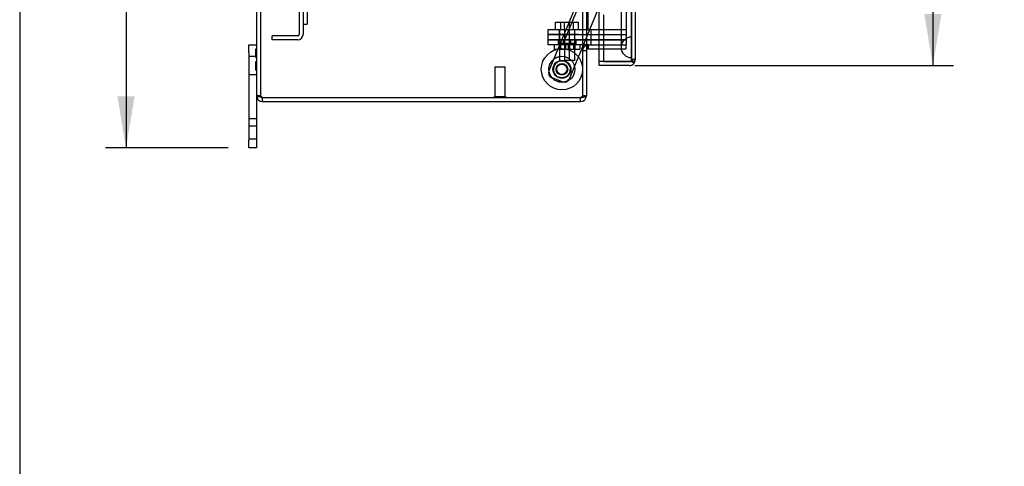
# Model space of a CAD drawing. Header units: inches. Extents: x 1 to 240, y -1 to 159.
# Tile 7 of 26: x 1 to 25, y 62 to 73. Entities that reach past the tile are written whole.
import ezdxf
from ezdxf.enums import TextEntityAlignment as Align
from ezdxf.lldxf.tags import DXFTag

# ---------------------------------------------------------------- set-up
doc = ezdxf.new("R2010")
doc.units = ezdxf.units.IN
doc.header["$MEASUREMENT"] = 0
for name, color, linetype in [('COM40681', 7, 'Continuous'), ('COM70096', 7, 'Continuous'), ('COM70099', 7, 'Continuous'), ('COM70219', 7, 'Continuous'), ('COM70668-1', 7, 'Continuous'), ('COM70738-3', 7, 'Continuous'), ('COM70839-9', 7, 'Continuous'), ('COM71168-1', 7, 'Continuous'), ('Default', 7, 'Continuous'), ('FET07710', 7, 'Continuous'), ('GSK86006', 7, 'Continuous'), ('NTS16540', 7, 'Continuous'), ('ROL87452', 7, 'Continuous'), ('RVT17786', 7, 'Continuous'), ('SCC180005', 7, 'Continuous'), ('STD21878', 7, 'Continuous'), ('WAF25059', 7, 'Continuous'), ('WAF25376', 7, 'Continuous')]:
    doc.layers.add(name, color=color, linetype=linetype)
doc.styles.add('SEACAD_Times_New_Roman', font='times.ttf')
tags = doc.linetypes.add('HIDDEN2', pattern=[0.1875, 0.125, -0.0625]).pattern_tags.tags
tags[6:7] = [DXFTag(74, 4), DXFTag(75, 0), DXFTag(340, '0'), DXFTag(46, 0.0), DXFTag(50, 0.0), DXFTag(44, 0.0), DXFTag(45, 0.0)]
tags[4:5] = [DXFTag(74, 4), DXFTag(75, 0), DXFTag(340, '0'), DXFTag(46, 0.0), DXFTag(50, 0.0), DXFTag(44, 0.0), DXFTag(45, 0.0)]
doc.dimstyles.new('HAMMOND_(STH_-_240x160)', dxfattribs={"dimtxt": 1, "dimasz": 1.25, "dimexe": 0.5, "dimexo": 0.5, "dimgap": 0.25, "dimtad": 0, "dimtih": 1, "dimtoh": 1, "dimzin": 0, "dimdsep": 46, "dimtxsty": 'SEACAD_Times_New_Roman', "dimblk1": '_SE_FILLED', "dimblk2": '_SE_FILLED', "dimsah": 1, "dimcen": 0.5, "dimadec": 0, "dimazin": 0, "dimtfac": 0.8, "dimtofl": 0, "dimtmove": 0, "dimatfit": 3, "dimfxl": 1, "dimtolj": 1, "dimtzin": 0, "dimarcsym": 0})

# ---------------------------------------------------------------- blocks, each defined once
blk = doc.blocks.new('SE2')
at = {"layer": 'COM40681', "color": 7, "linetype": 'HIDDEN2'}
for p, q in [((7.737, 93.449), (7.737, 72.699)), ((7.832, 93.449), (7.832, 72.699)), ((7.707, 72.669), (7.082, 72.669)), ((7.082, 72.574), (7.082, 72.669)), ((7.707, 72.574), (7.082, 72.574))]:
    blk.add_line(p, q, dxfattribs=at)
for radius in [0.03, 0.125]:
    blk.add_arc((7.707, 72.699), radius, 270, 0, dxfattribs=at)
at = {"layer": 'COM70096', "color": 7, "linetype": 'HIDDEN2'}
for p, q in [((13.773, 72.449), (13.773, 72.574)), ((13.773, 72.574), (14.523, 72.574)), ((14.523, 72.449), (13.773, 72.449)), ((14.016, 72.574), (14.016, 72.449)), ((14.141, 72.574), (14.141, 72.449)), ((14.329, 72.449), (14.329, 72.574)), ((14.454, 72.449), (14.454, 72.574)), ((15.672, 72.574), (14.523, 72.574)), ((14.751, 72.449), (14.523, 72.449)), ((14.815, 72.574), (14.815, 72.449)), ((15.672, 72.449), (15.672, 72.449))]:
    blk.add_line(p, q, dxfattribs=at)
at = {"layer": 'COM70096', "color": 7, "linetype": 'Continuous'}
blk.add_line((14.753, 72.449), (14.751, 72.449), dxfattribs=at)
at = {"layer": 'COM70099', "color": 7, "linetype": 'HIDDEN2'}
for p, q in [((13.773, 72.699), (13.773, 72.824)), ((13.773, 72.824), (14.523, 72.824)), ((14.523, 72.699), (13.773, 72.699)), ((14.047, 72.824), (14.047, 72.699)), ((14.172, 72.824), (14.172, 72.699)), ((14.297, 72.699), (14.297, 72.824)), ((14.422, 72.699), (14.422, 72.824)), ((14.523, 72.824), (15.672, 72.824)), ((14.523, 72.699), (15.672, 72.699)), ((14.815, 72.824), (14.815, 72.699))]:
    blk.add_line(p, q, dxfattribs=at)
at = {"layer": 'COM70219', "color": 7, "linetype": 'HIDDEN2'}
for p, q in [((15.545, 93.721), (15.545, 72.64)), ((15.791, 93.721), (15.791, 72.64)), ((15.793, 93.721), (15.793, 72.64)), ((15.794, 93.721), (15.794, 72.64)), ((15.545, 72.64), (15.545, 72.39)), ((15.791, 72.64), (15.791, 72.39)), ((15.793, 72.639), (15.791, 72.39)), ((15.793, 72.64), (15.793, 72.141)), ((15.794, 72.639), (15.793, 72.639)), ((15.794, 72.64), (15.794, 72.141)), ((15.791, 72.39), (15.793, 72.141)), ((15.793, 72.141), (15.794, 72.141))]:
    blk.add_line(p, q, dxfattribs=at)
blk.add_arc((15.795, 72.39), 0.25, 90, 270, dxfattribs=at)
at = {"layer": 'COM70668-1', "color": 7, "linetype": 'Continuous'}
for p, q in [((6.705, 94.931), (6.705, 71.217)), ((14.705, 94.931), (14.705, 71.217)), ((14.753, 72.449), (15.12, 72.449)), ((14.753, 72.449), (15.12, 72.449)), ((14.753, 72.354), (15.12, 72.354)), ((6.848, 71.169), (14.562, 71.169)), ((6.848, 71.169), (14.562, 71.169)), ((6.848, 71.074), (6.848, 71.169)), ((14.562, 71.074), (14.562, 71.169)), ((14.705, 71.217), (14.705, 71.217)), ((6.848, 71.074), (14.562, 71.074))]:
    blk.add_line(p, q, dxfattribs=at)
at = {"layer": 'COM70668-1', "color": 7, "linetype": 'HIDDEN2'}
for p, q in [((6.8, 94.931), (6.8, 71.217)), ((14.61, 94.931), (14.61, 71.217)), ((15.672, 93.699), (15.672, 72.449)), ((14.753, 72.354), (14.753, 72.449)), ((15.12, 72.449), (15.672, 72.449)), ((15.12, 72.449), (15.672, 72.449)), ((15.672, 72.354), (15.672, 72.449)), ((14.705, 72.306), (14.61, 72.306)), ((14.705, 72.306), (14.61, 72.306)), ((15.12, 72.354), (15.672, 72.354)), ((6.8, 71.217), (6.705, 71.217)), ((14.705, 71.217), (14.61, 71.217)), ((14.705, 71.217), (14.61, 71.217)), ((14.61, 71.217), (14.61, 71.217))]:
    blk.add_line(p, q, dxfattribs=at)
for centre, radius, start, end in [((14.753, 72.306), 0.143, 90, 180), ((14.753, 72.306), 0.143, 90, 180), ((6.848, 71.217), 0.048, 180, 245.9914), ((14.562, 71.217), 0.048, 294.9534, 0)]:
    blk.add_arc(centre, radius, start, end, dxfattribs=at)
at = {"layer": 'COM70668-1', "color": 7, "linetype": 'Continuous'}
for centre, radius, start, end in [((14.753, 72.306), 0.048, 90, 180), ((6.848, 71.217), 0.143, 180, 270), ((6.848, 71.217), 0.048, 245.9914, 270), ((14.562, 71.217), 0.143, 270, 0), ((14.562, 71.217), 0.048, 270, 294.9534)]:
    blk.add_arc(centre, radius, start, end, dxfattribs=at)
blk.add_ellipse((14.753, 72.306), major_axis=(0, -0.143), ratio=0.335664, start_param=3.141593, end_param=4.712389, dxfattribs=at)
for points, knots in [([(6.848, 71.169), (6.83, 71.173), (6.811, 71.177), (6.776, 71.185), (6.76, 71.189), (6.734, 71.197), (6.723, 71.201), (6.709, 71.209), (6.705, 71.213), (6.705, 71.217)], [0, 0, 0, 0, 0.25, 0.25, 0.5, 0.5, 0.75, 0.75, 1, 1, 1, 1]), ([(14.562, 71.169), (14.572, 71.171), (14.581, 71.173), (14.599, 71.177), (14.608, 71.179), (14.626, 71.183), (14.634, 71.185), (14.649, 71.189), (14.657, 71.191), (14.67, 71.195), (14.676, 71.197), (14.686, 71.201), (14.691, 71.203), (14.702, 71.209), (14.705, 71.213), (14.705, 71.217)], [0, 0, 0, 0, 0.125, 0.125, 0.25, 0.25, 0.375, 0.375, 0.5, 0.5, 0.625, 0.625, 0.75, 0.75, 1, 1, 1, 1])]:
    blk.add_open_spline(points, degree=3, knots=knots, dxfattribs=at)
at = {"layer": 'COM70668-1', "color": 7, "linetype": 'HIDDEN2'}
for points in [[(6.848, 71.169), (6.842, 71.173), (6.836, 71.177), (6.824, 71.185), (6.819, 71.189), (6.81, 71.197), (6.806, 71.201), (6.802, 71.209), (6.8, 71.213), (6.8, 71.217)], [(14.562, 71.169), (14.569, 71.173), (14.575, 71.177), (14.586, 71.185), (14.592, 71.189), (14.601, 71.197), (14.604, 71.201), (14.609, 71.209), (14.61, 71.213), (14.61, 71.217)]]:
    blk.add_open_spline(points, degree=3, knots=[0, 0, 0, 0, 0.25, 0.25, 0.5, 0.5, 0.75, 0.75, 1, 1, 1, 1], dxfattribs=at)
at = {"layer": 'COM70738-3', "color": 7, "linetype": 'HIDDEN2'}
for p, q in [((14.735, 93.324), (14.735, 72.824)), ((15.547, 93.324), (15.547, 72.824))]:
    blk.add_line(p, q, dxfattribs=at)
at = {"layer": 'COM70839-9', "color": 7, "linetype": 'HIDDEN2'}
for p, q in [((14.887, 74.478), (13.791, 71.82)), ((14.887, 74.478), (13.791, 71.82)), ((14.957, 74.464), (14.165, 72.544)), ((14.957, 74.464), (14.165, 72.544)), ((15.409, 74.35), (14.282, 71.618)), ((15.409, 74.35), (14.282, 71.618)), ((14.165, 72.544), (14.101, 72.571)), ((14.165, 72.544), (14.101, 72.571)), ((14.119, 71.55), (13.859, 71.657)), ((14.119, 71.55), (13.859, 71.657))]:
    blk.add_line(p, q, dxfattribs=at)
for centre in [(14.11, 71.857), (14.11, 71.858)]:
    blk.add_circle(centre, 0.129, dxfattribs=at)
for centre, start, end in [((13.907, 71.773), 157.5814, 247.5814), ((13.907, 71.773), 157.5814, 247.5814), ((14.166, 71.666), 247.5814, 337.5814), ((14.166, 71.666), 247.5814, 337.5814)]:
    blk.add_arc(centre, 0.125, start, end, dxfattribs=at)
at = {"layer": 'COM71168-1', "color": 7, "linetype": 'HIDDEN2'}
for p, q in [((15.795, 94.268), (15.795, 72.092)), ((15.015, 72.354), (15.015, 93.794)), ((15.747, 72.044), (15.747, 72.044)), ((15.795, 72.092), (15.89, 72.092)), ((15.89, 72.092), (15.795, 72.092))]:
    blk.add_line(p, q, dxfattribs=at)
at = {"layer": 'COM71168-1', "color": 7, "linetype": 'Continuous'}
for p, q in [((15.89, 94.268), (15.89, 72.092)), ((15.12, 73.18), (15.12, 72.044)), ((15.015, 72.044), (15.015, 72.354)), ((15.015, 71.949), (15.015, 72.044)), ((15.747, 72.044), (15.015, 72.044)), ((15.12, 72.044), (15.015, 72.044)), ((15.747, 71.949), (15.015, 71.949)), ((15.12, 72.044), (15.747, 72.044)), ((15.747, 72.044), (15.747, 72.044)), ((15.747, 72.044), (15.861, 72.044)), ((15.747, 72.044), (15.81, 72.044)), ((15.81, 72.044), (15.861, 72.005)), ((15.89, 72.092), (15.89, 72.092)), ((15.89, 72.092), (15.89, 72.092)), ((15.89, 72.092), (15.89, 72.092))]:
    blk.add_line(p, q, dxfattribs=at)
at = {"layer": 'COM71168-1', "color": 7, "linetype": 'HIDDEN2'}
for start, end in [(270, 359.7731), (270, 359.7731), (359.7731, 0)]:
    blk.add_arc((15.747, 72.092), 0.048, start, end, dxfattribs=at)
at = {"layer": 'COM71168-1', "color": 7, "linetype": 'Continuous'}
for start, end in [(270, 322.4964), (322.4964, 359.8439), (359.9238, 0)]:
    blk.add_arc((15.747, 72.092), 0.143, start, end, dxfattribs=at)
at = {"layer": 'COM71168-1', "color": 7, "linetype": 'HIDDEN2'}
for points, knots in [([(15.89, 72.092), (15.882, 72.092), (15.875, 72.092), (15.867, 72.092), (15.859, 72.092), (15.851, 72.092), (15.843, 72.092), (15.84, 72.091), (15.838, 72.091), (15.835, 72.091), (15.834, 72.091), (15.832, 72.091), (15.83, 72.091), (15.829, 72.091), (15.828, 72.09), (15.827, 72.09), (15.826, 72.09), (15.825, 72.089), (15.825, 72.089), (15.824, 72.088), (15.824, 72.088), (15.823, 72.087), (15.822, 72.086), (15.822, 72.083), (15.821, 72.081), (15.82, 72.077), (15.82, 72.073), (15.819, 72.069), (15.818, 72.065), (15.816, 72.061), (15.815, 72.057), (15.814, 72.052), (15.812, 72.048), (15.81, 72.044)], [0, 0, 0, 0, 0.177326, 0.177326, 0.177326, 0.361936, 0.361936, 0.361936, 0.415585, 0.415585, 0.415585, 0.453863, 0.453863, 0.453863, 0.484573, 0.484573, 0.484573, 0.502992, 0.502992, 0.502992, 0.521366, 0.521366, 0.521366, 0.589423, 0.589423, 0.589423, 0.722321, 0.722321, 0.722321, 0.860756, 0.860756, 0.860756, 1, 1, 1, 1]), ([(15.81, 72.044), (15.813, 72.051), (15.816, 72.059), (15.819, 72.07), (15.82, 72.074), (15.821, 72.079), (15.821, 72.081), (15.822, 72.084), (15.822, 72.085), (15.823, 72.087), (15.824, 72.088), (15.825, 72.089), (15.827, 72.09), (15.829, 72.09), (15.831, 72.091), (15.835, 72.091), (15.838, 72.091), (15.846, 72.091), (15.851, 72.092), (15.868, 72.092), (15.879, 72.092), (15.89, 72.092)], [0, 0, 0, 0, 0.25, 0.25, 0.375, 0.375, 0.4375, 0.4375, 0.46875, 0.46875, 0.5, 0.5, 0.53125, 0.53125, 0.5625, 0.5625, 0.625, 0.625, 0.75, 0.75, 1, 1, 1, 1])]:
    blk.add_open_spline(points, degree=3, knots=knots, dxfattribs=at)
at = {"layer": 'COM71168-1', "color": 7, "linetype": 'Continuous'}
blk.add_open_spline([(15.861, 72.044), (15.87, 72.052), (15.878, 72.06), (15.885, 72.072), (15.887, 72.076), (15.89, 72.084), (15.89, 72.088), (15.89, 72.092)], degree=3, knots=[0, 0, 0, 0, 0.5, 0.5, 0.75, 0.75, 1, 1, 1, 1], dxfattribs=at)
at = {"layer": 'FET07710', "color": 7, "linetype": 'Continuous'}
for p, q in [((6.518, 72.262), (6.518, 72.449)), ((6.518, 72.449), (6.705, 72.449)), ((6.518, 72.262), (6.518, 70.137)), ((6.705, 71.217), (6.705, 70.137)), ((6.518, 69.949), (6.518, 70.137)), ((6.705, 70.137), (6.705, 69.949)), ((6.705, 69.949), (6.518, 69.949))]:
    blk.add_line(p, q, dxfattribs=at)
at = {"layer": 'FET07710', "color": 7, "linetype": 'HIDDEN2'}
for p, q in [((6.685, 72.356), (6.705, 72.356)), ((6.685, 72.144), (6.685, 72.356)), ((6.705, 72.168), (6.518, 72.168)), ((6.685, 72.279), (6.705, 72.279)), ((6.685, 72.25), (6.705, 72.25)), ((6.685, 72.144), (6.705, 72.144)), ((6.685, 72.047), (6.705, 72.047)), ((6.685, 71.834), (6.685, 72.047)), ((6.685, 71.941), (6.705, 71.941)), ((6.685, 71.912), (6.705, 71.912)), ((6.518, 71.73), (6.705, 71.73)), ((6.685, 71.834), (6.705, 71.834)), ((6.518, 70.667), (6.705, 70.667)), ((6.705, 70.48), (6.518, 70.48)), ((6.518, 70.168), (6.705, 70.168))]:
    blk.add_line(p, q, dxfattribs=at)
at = {"layer": 'GSK86006', "color": 7, "linetype": 'HIDDEN2'}
for p, q in [((13.773, 72.574), (13.773, 72.699)), ((13.773, 72.699), (14.523, 72.699)), ((14.047, 72.699), (14.047, 72.574)), ((14.172, 72.699), (14.172, 72.574)), ((14.297, 72.574), (14.297, 72.699)), ((14.422, 72.574), (14.422, 72.699)), ((14.523, 72.699), (15.672, 72.699)), ((14.815, 72.699), (14.815, 72.574)), ((14.523, 72.574), (13.773, 72.574)), ((14.523, 72.574), (15.672, 72.574))]:
    blk.add_line(p, q, dxfattribs=at)
at = {"layer": 'NTS16540', "color": 7, "linetype": 'HIDDEN2'}
for p, q in [((13.922, 72.449), (13.922, 72.349)), ((14.026, 72.479), (14.026, 72.449)), ((14.036, 72.489), (14.161, 72.489)), ((14.047, 72.489), (14.047, 72.349)), ((14.047, 72.449), (14.047, 72.349)), ((14.072, 72.489), (14.072, 72.349)), ((14.151, 72.479), (14.151, 72.449)), ((14.161, 72.489), (14.434, 72.489)), ((14.172, 72.489), (14.172, 72.349)), ((14.197, 72.489), (14.197, 72.349)), ((14.273, 72.349), (14.273, 72.489)), ((14.297, 72.489), (14.297, 72.349)), ((14.319, 72.449), (14.319, 72.479)), ((14.398, 72.349), (14.398, 72.489)), ((14.422, 72.489), (14.422, 72.349)), ((14.422, 72.449), (14.422, 72.349)), ((14.444, 72.449), (14.444, 72.479)), ((14.547, 72.449), (14.547, 72.349)), ((13.922, 72.349), (14.047, 72.349)), ((14.047, 72.349), (14.547, 72.349))]:
    blk.add_line(p, q, dxfattribs=at)
for centre, start, end in [((14.036, 72.479), 90, 180), ((14.161, 72.479), 90, 180), ((14.309, 72.479), 0, 90), ((14.434, 72.479), 0, 90)]:
    blk.add_arc(centre, 0.01, start, end, dxfattribs=at)
at = {"layer": 'ROL87452', "color": 7, "linetype": 'HIDDEN2'}
for centre, radius in [((14.11, 71.858), 0.5), ((14.11, 71.857), 0.5), ((14.11, 71.857), 0.206)]:
    blk.add_circle(centre, radius, dxfattribs=at)
for start, end in [(15.7432, 0), (0, 0.0934)]:
    blk.add_arc((14.11, 71.858), 0.206, start, end, dxfattribs=at)
at = {"layer": 'RVT17786', "color": 7, "linetype": 'HIDDEN2'}
for centre, radius in [((14.11, 71.857), 0.217), ((14.11, 71.858), 0.217), ((14.11, 71.858), 0.125), ((14.11, 71.857), 0.125)]:
    blk.add_circle(centre, radius, dxfattribs=at)
at = {"layer": 'SCC180005', "color": 7, "linetype": 'HIDDEN2'}
for p, q in [((13.956, 72.998), (14.081, 72.998)), ((13.956, 72.824), (13.956, 72.998)), ((14.081, 72.998), (14.297, 72.998)), ((14.081, 72.824), (14.081, 72.998)), ((14.172, 72.824), (14.172, 72.998)), ((14.297, 72.998), (14.513, 72.998)), ((14.297, 72.824), (14.297, 72.998)), ((14.388, 72.824), (14.388, 72.998)), ((14.513, 72.824), (14.513, 72.998)), ((14.049, 72.824), (14.049, 72.074)), ((14.174, 72.824), (14.174, 72.074)), ((14.295, 72.074), (14.295, 72.824)), ((14.42, 72.074), (14.42, 72.824)), ((14.049, 72.074), (14.174, 72.074)), ((14.42, 72.074), (14.174, 72.074))]:
    blk.add_line(p, q, dxfattribs=at)
at = {"layer": 'STD21878', "color": 7, "linetype": 'HIDDEN2'}
for p, q in [((12.485, 71.919), (12.735, 71.919)), ((12.485, 71.919), (12.485, 71.2)), ((12.735, 71.2), (12.735, 71.919)), ((12.47, 71.2), (12.751, 71.2)), ((12.47, 71.2), (12.47, 71.169)), ((12.751, 71.169), (12.751, 71.2))]:
    blk.add_line(p, q, dxfattribs=at)
at = {"layer": 'STD21878', "color": 7, "linetype": 'Continuous'}
for p, q in [((12.47, 71.169), (12.47, 71.169)), ((12.751, 71.169), (12.751, 71.169))]:
    blk.add_line(p, q, dxfattribs=at)
at = {"layer": 'WAF25059', "color": 7, "linetype": 'HIDDEN2'}
for p in [(7.928, 73.949), (7.832, 72.949)]:
    blk.add_line(p, (7.928, 72.949), dxfattribs=at)
at = {"layer": 'WAF25376', "color": 7, "linetype": 'HIDDEN2'}
for centre, radius in [((14.11, 71.858), 0.315), ((14.11, 71.857), 0.315), ((14.11, 71.858), 0.14), ((14.11, 71.857), 0.14)]:
    blk.add_circle(centre, radius, dxfattribs=at)
blk = doc.blocks.new('DMBLK4794')
at = {"layer": 'Default', "linetype": 'Continuous'}
for points in [[(3.329, 94.949), (3.746, 94.949), (3.538, 96.199)], [(3.329, 71.199), (3.538, 69.949), (3.746, 71.199)]]:
    blk.add_hatch(color=7, dxfattribs=at).paths.add_polyline_path(points)
at = {"layer": 'Default', "color": 7, "linetype": 'Continuous'}
for p, q in [((6.018, 96.199), (3.038, 96.199)), ((3.538, 96.199), (3.538, 83.924)), ((3.538, 82.574), (3.538, 69.949)), ((6.018, 69.949), (3.038, 69.949))]:
    blk.add_line(p, q, dxfattribs=at)
at = {"layer": 'Default', "color": 7, "linetype": 'Continuous', "style": 'SEACAD_Times_New_Roman'}
blk.add_text('26.25', height=1, dxfattribs=at).set_placement((1.831, 83.574), align=Align.TOP_LEFT)
blk = doc.blocks.new('_SE_FILLED')
at = {"color": 0}
blk.add_line((0, 0), (-1, 0), dxfattribs=at)
blk.add_solid([(0, 0), (-1, -0.1665), (-1, 0.1665), (0, 0)], dxfattribs=at)
blk = doc.blocks.new('DMBLK4797')
at = {"layer": 'Default', "linetype": 'Continuous'}
for points in [[(23.315, 93.161), (23.107, 94.411), (22.898, 93.161)], [(23.315, 73.199), (22.898, 73.199), (23.107, 71.949)]]:
    blk.add_hatch(color=7, dxfattribs=at).paths.add_polyline_path(points)
at = {"layer": 'Default', "color": 7, "linetype": 'Continuous'}
for p, q in [((16.247, 94.411), (23.607, 94.411)), ((23.107, 94.411), (23.107, 84.03)), ((23.107, 81.18), (23.107, 71.949)), ((15.881, 71.949), (23.607, 71.949))]:
    blk.add_line(p, q, dxfattribs=at)
at = {"layer": 'Default', "color": 7, "linetype": 'Continuous', "style": 'SEACAD_Times_New_Roman'}
for s, p in [('22.46', (21.401, 83.68)), ('DOOR', (21.01, 82.18))]:
    blk.add_text(s, height=1, dxfattribs=at).set_placement(p, align=Align.TOP_LEFT)
blk = doc.blocks.new('BORDER')
at = {"layer": 'Default', "color": 7, "linetype": 'Continuous'}
blk.add_line((-41.86, 27.86), (-41.86, 0), dxfattribs=at)

msp = doc.modelspace()

# ---------------------------------------------------------------- block references
at = {"layer": 'Default', "color": 7, "xscale": 5.7, "yscale": 5.7, "zscale": 5.7}
msp.add_blockref('BORDER', (239.562, 0.401), dxfattribs=at)
at = {"layer": 'Default'}
msp.add_blockref('SE2', (0, 0), dxfattribs=at)

# ---------------------------------------------------------------- dimensions: what is measured, and where the dimension line sits
at = {"layer": 'Default', "color": 7, "linetype": 'Continuous'}
for base, p1, p2, angle, text, picture, middle, dimtype in [((3.538, 96.199), (6.518, 96.199), (6.518, 69.949), 270, '\\A1;<>', 'DMBLK4794', (3.538, 83.074), 161), ((23.107, 71.949), (15.747, 94.411), (15.381, 71.949), 90, '\\A1;<>\\PDOOR', 'DMBLK4797', (23.107, 83.18), 160)]:
    dim = msp.add_linear_dim(base=base, p1=p1, p2=p2, angle=angle, text=text, dimstyle='HAMMOND_(STH_-_240x160)', dxfattribs=at)
    dim.commit()
    dim.dimension.update_dxf_attribs({"geometry": picture, "text_midpoint": middle, "dimtype": dimtype})

doc.saveas('drawing.dxf')
